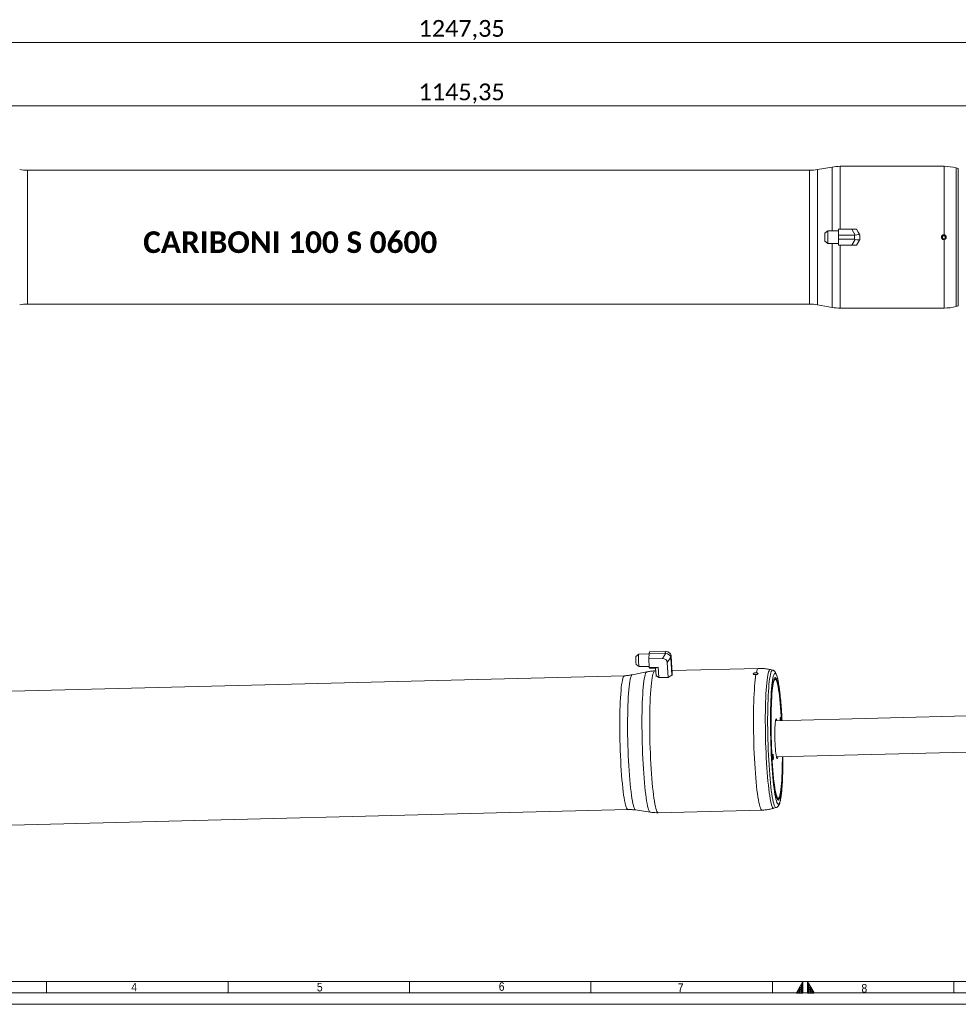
# Model space of a CAD drawing. Header units: millimetres. Extents: x 20 to 2358, y 20 to 1662.
# Tile 2 of 7: x 496 to 1324, y 20 to 888. Entities that reach past the tile are written whole.
import ezdxf

# ---------------------------------------------------------------- set-up
doc = ezdxf.new("R2010")
doc.units = ezdxf.units.MM
doc.header["$LTSCALE"] = 2
doc.linetypes.add('SLD-Solido', pattern=[0])
doc.styles.add('SLDTEXTSTYLE1', font='GOTHIC.TTF', dxfattribs={"width": 0.913})
doc.styles.add('SLDTEXTSTYLE3', font='CALIBRI.TTF')
doc.styles.add('SLDTEXTSTYLE4', font='CALIBRIB.TTF')
doc.dimstyles.new('SLDDIMSTYLE1', dxfattribs={"dimtxt": 14.816667, "dimasz": 5, "dimexe": 0, "dimexo": 0.0625, "dimgap": 3.704167, "dimtad": 1, "dimrnd": 1e-09, "dimzin": 12, "dimdsep": 46, "dimtxsty": 'SLDTEXTSTYLE4', "dimsah": 1, "dimcen": 0.09, "dimadec": 0, "dimazin": 3, "dimtfac": 1, "dimtofl": 0, "dimtmove": 0, "dimatfit": 3, "dimfxl": 0, "dimfrac": 2, "dimtolj": 1, "dimtzin": 12, "dimarcsym": 0})

# ---------------------------------------------------------------- blocks, each defined once
blk = doc.blocks.new('_D_11')
at = {"color": 7, "linetype": 'SLD-Solido', "lineweight": 0}
for p, q in [((307.85, 741.83), (307.85, 814.08)), ((1453.2, 812.08), (307.85, 812.08)), ((1453.2, 744.83), (1453.2, 814.08))]:
    blk.add_line(p, q, dxfattribs=at)
for points in [[(307.85, 812.08), (312.85, 810.58), (312.85, 813.58)], [(1453.2, 812.08), (1448.2, 813.58), (1448.2, 810.58)]]:
    blk.add_solid(points, dxfattribs=at)
at = {"color": 7, "linetype": 'SLD-Solido', "lineweight": 0, "insert": (847.93, 831.84), "char_height": 14.817, "attachment_point": 1, "style": 'SLDTEXTSTYLE3'}
blk.add_mtext('1145,35', dxfattribs=at)
blk = doc.blocks.new('_D_12')
at = {"color": 7, "linetype": 'SLD-Solido', "lineweight": 0}
for p, q in [((256.85, 733.33), (256.85, 870.08)), ((1504.2, 733.33), (1504.2, 870.08)), ((256.85, 868.08), (1504.2, 868.08))]:
    blk.add_line(p, q, dxfattribs=at)
for points in [[(256.85, 868.08), (261.85, 866.58), (261.85, 869.58)], [(1504.2, 868.08), (1499.2, 869.58), (1499.2, 866.58)]]:
    blk.add_solid(points, dxfattribs=at)
at = {"color": 7, "linetype": 'SLD-Solido', "lineweight": 0, "insert": (847.93, 887.84), "char_height": 14.817, "attachment_point": 1, "style": 'SLDTEXTSTYLE3'}
blk.add_mtext('1247,35', dxfattribs=at)

msp = doc.modelspace()

# ---------------------------------------------------------------- hatches: boundary and pattern name
at = {"linetype": 'Continuous'}
h = msp.add_hatch(dxfattribs=at)
h.set_pattern_fill('NET', color=8, scale=0.5, style=0)
h.paths.add_polyline_path([(1187, 30), (1187, 40), (1181.226, 30)], flags=0)
h = msp.add_hatch(dxfattribs=at)
h.set_pattern_fill('NET', color=8, scale=0.5, style=0)
h.paths.add_polyline_path([(1191, 30), (1196.774, 30), (1191, 40)], flags=0)

# ---------------------------------------------------------------- linework, layer by layer
at = {"color": 7, "linetype": 'SLD-Solido', "lineweight": 15}
for p, q in [((1192.85, 755.332), (503.198, 755.332)), ((1212.752, 758.224), (1199.796, 755.94)), ((1311.603, 758.832), (1219.698, 758.832)), ((1323.975, 756.928), (1321.955, 757.469)), ((1218.199, 703.332), (1218.199, 698.208)), ((1230.199, 703.332), (1218.199, 703.332)), ((1233.12, 698.272), (1230.199, 703.332)), ((1230.199, 703.332), (1234.24, 703.332)), ((1234.24, 703.332), (1237.162, 698.272)), ((1208.779, 701.888), (1206.199, 699.944)), ((1206.199, 692.721), (1206.199, 699.944)), ((1218.199, 701.888), (1208.779, 701.888)), ((1208.779, 701.888), (1208.779, 690.776)), ((1232.532, 698.208), (1218.199, 698.208)), ((1218.199, 698.208), (1218.199, 694.456)), ((1232.532, 694.456), (1232.532, 698.208)), ((1237.162, 698.272), (1237.199, 698.208)), ((1237.199, 698.208), (1237.199, 694.456)), ((1309.949, 697.054), (1311.199, 697.776)), ((1309.949, 697.054), (1309.949, 695.61)), ((1309.949, 695.61), (1311.199, 694.889)), ((1312.449, 697.054), (1311.199, 697.776)), ((1312.449, 695.61), (1311.199, 694.889)), ((1312.449, 697.054), (1312.449, 695.61)), ((1206.199, 692.721), (1208.779, 690.776)), ((1208.779, 690.776), (1218.199, 690.776)), ((1232.532, 694.456), (1218.199, 694.456)), ((1218.199, 689.332), (1218.199, 694.456)), ((1230.199, 689.332), (1218.199, 689.332)), ((1230.199, 689.332), (1233.12, 694.392)), ((1234.24, 689.332), (1230.199, 689.332)), ((1237.162, 694.392), (1234.24, 689.332)), ((1237.199, 694.456), (1237.162, 694.392)), ((503.198, 637.332), (1192.85, 637.332)), ((1199.796, 636.724), (1212.752, 634.44)), ((1219.698, 633.832), (1311.603, 633.832)), ((1321.955, 635.195), (1323.975, 635.736)), ((1051.53, 330.667), (1051.246, 329.24)), ((1065.798, 331.027), (1051.53, 330.667)), ((1065.514, 329.6), (1065.798, 331.027)), ((1042.243, 328.785), (1039.736, 326.781)), ((1051.236, 329.026), (1042.279, 328.799)), ((1051.03, 324.555), (1051.246, 329.24)), ((1062.976, 324.857), (1051.03, 324.555)), ((1051.03, 324.555), (1051.501, 317.083)), ((1065.514, 329.6), (1051.246, 329.24)), ((1062.976, 324.857), (1066.096, 329.556)), ((1070.355, 325.921), (1067.234, 321.222)), ((1067.234, 321.222), (1068.049, 308.28)), ((1070.714, 326.83), (1070.431, 325.403)), ((1070.431, 325.403), (1071.381, 310.303)), ((1070.714, 326.83), (1071.665, 311.73)), ((1049.257, 313.097), (1036.421, 310.488)), ((1039.918, 319.578), (1042.523, 317.703)), ((1042.559, 317.69), (1051.448, 317.915)), ((1059.423, 317.283), (1051.501, 317.083)), ((1052.061, 316.297), (1051.501, 317.083)), ((1057.038, 316.423), (1052.061, 316.297)), ((1057.196, 313.914), (1056.249, 313.89)), ((1057.038, 316.423), (1059.423, 317.283)), ((1057.038, 316.423), (1057.445, 309.951)), ((1059.423, 317.283), (1060.003, 308.076)), ((1147.734, 316.201), (1071.505, 314.275)), ((1160.237, 314.593), (1158.213, 315.083)), ((1029.611, 309.716), (343.107, 292.375)), ((1057.83, 309.669), (1057.445, 309.951)), ((1057.552, 309.873), (1057.643, 308.971)), ((1058.681, 309.045), (1057.83, 309.669)), ((1060.003, 308.076), (1058.681, 309.045)), ((1060.003, 308.076), (1063.046, 308.153)), ((1063.046, 308.153), (1065.006, 308.203)), ((1065.006, 308.203), (1068.049, 308.28)), ((1069.77, 309.325), (1068.049, 308.28)), ((1070.879, 309.999), (1069.77, 309.325)), ((1071.381, 310.303), (1070.879, 309.999)), ((1071.381, 310.303), (1071.449, 310.642)), ((1071.449, 310.642), (1071.598, 311.391)), ((1071.598, 311.391), (1071.665, 311.73)), ((1071.647, 309.855), (1071.612, 311.247)), ((1162.968, 306.357), (1162.209, 307.085)), ((1758.784, 284.996), (1162.763, 269.94)), ((1163.565, 238.201), (1759.582, 253.256)), ((1164.887, 201.075), (1165.608, 201.84)), ((346.087, 174.412), (1032.591, 191.753)), ((1039.431, 191.326), (1052.383, 189.368)), ((1059.405, 188.93), (1150.89, 191.241)), ((1161.3, 192.886), (1163.296, 193.477)), ((40, 40), (2338, 40))]:
    msp.add_line(p, q, dxfattribs=at)
at = {"color": 8, "linetype": 'SLD-Solido', "lineweight": 15}
for p, q in [((503.198, 755.332), (503.198, 637.332)), ((1192.85, 637.332), (1192.85, 755.332)), ((1199.796, 755.94), (1199.796, 636.724)), ((1212.752, 701.888), (1212.752, 758.224)), ((1219.698, 758.832), (1219.698, 703.332)), ((1311.603, 698.393), (1311.603, 758.832)), ((1321.955, 757.469), (1321.955, 635.195)), ((1323.975, 635.736), (1323.975, 756.928)), ((1212.752, 634.44), (1212.752, 690.776)), ((1219.698, 689.332), (1219.698, 633.832)), ((1311.603, 633.832), (1311.603, 694.271))]:
    msp.add_line(p, q, dxfattribs=at)
at = {"color": 7, "linetype": 'SLD-Solido', "lineweight": 0}
for p, q in [((520, 30), (520, 40)), ((680, 30), (680, 40)), ((840, 30), (840, 40)), ((1000, 40), (1000, 30)), ((1160, 40), (1160, 30)), ((1187, 40), (1181.226, 30)), ((1187, 30), (1187, 40)), ((1191, 30), (1191, 40)), ((1191, 40), (1196.774, 30)), ((1320, 40), (1320, 30)), ((30, 30), (2348, 30)), ((1181.226, 30), (1187, 30)), ((1191, 30), (1196.774, 30)), ((20, 20), (2358, 20))]:
    msp.add_line(p, q, dxfattribs=at)
at = {"color": 7, "linetype": 'SLD-Solido', "lineweight": 15, "flags": 128}
for points in [[(1039.918, 319.578), (1039.859, 319.671), (1039.752, 320.106), (1039.655, 320.842), (1039.577, 321.806), (1039.525, 322.905), (1039.505, 324.031), (1039.519, 325.074), (1039.566, 325.931), (1039.64, 326.519), (1039.734, 326.78), (1039.736, 326.781)], [(1042.279, 328.799), (1042.215, 328.754), (1042.095, 328.382), (1041.998, 327.66), (1041.929, 326.637), (1041.893, 325.383), (1041.893, 323.983), (1041.929, 322.533), (1041.999, 321.131), (1042.097, 319.874), (1042.217, 318.846), (1042.35, 318.118), (1042.489, 317.74), (1042.559, 317.69)], [(1167.926, 274.629), (1167.66, 278.579), (1167.369, 282.371), (1167.055, 285.979), (1166.721, 289.38), (1166.367, 292.553), (1165.998, 295.476), (1165.614, 298.13), (1165.219, 300.499), (1164.815, 302.567), (1164.404, 304.321), (1163.99, 305.749), (1163.575, 306.841), (1163.162, 307.592), (1162.753, 307.996), (1162.351, 308.05), (1161.959, 307.754), (1161.579, 307.11), (1161.214, 306.122), (1160.866, 304.796), (1160.537, 303.142), (1160.229, 301.17), (1159.945, 298.892), (1159.687, 296.324), (1159.455, 293.482), (1159.251, 290.384), (1159.078, 287.051), (1158.935, 283.504), (1158.824, 279.767), (1158.746, 275.862), (1158.7, 271.817), (1158.688, 267.657), (1158.71, 263.408), (1158.764, 259.099), (1158.852, 254.758), (1158.972, 250.413), (1159.124, 246.091), (1159.306, 241.821), (1159.517, 237.63), (1159.757, 233.547), (1160.023, 229.596), (1160.314, 225.805), (1160.628, 222.196), (1160.962, 218.795), (1161.316, 215.622), (1161.685, 212.699), (1162.069, 210.045), (1162.464, 207.676), (1162.868, 205.608), (1163.279, 203.854), (1163.693, 202.427), (1164.108, 201.334), (1164.521, 200.583), (1164.93, 200.18), (1165.332, 200.126), (1165.724, 200.422), (1166.104, 201.066), (1166.469, 202.053), (1166.817, 203.379), (1167.146, 205.033), (1167.454, 207.005), (1167.738, 209.283), (1167.996, 211.851), (1168.228, 214.693), (1168.432, 217.791), (1168.605, 221.124), (1168.748, 224.671), (1168.859, 228.409), (1168.937, 232.313), (1168.983, 236.358), (1168.993, 238.338)], [(1168.046, 270.074), (1167.813, 274.058), (1167.547, 277.998), (1167.256, 281.774), (1166.941, 285.362), (1166.605, 288.735), (1166.251, 291.872), (1165.88, 294.751), (1165.495, 297.353), (1165.099, 299.658), (1164.694, 301.652), (1164.283, 303.322), (1163.869, 304.655), (1163.456, 305.643), (1163.044, 306.278), (1162.639, 306.557), (1162.241, 306.478), (1161.855, 306.04), (1161.481, 305.248), (1161.125, 304.106), (1160.786, 302.623), (1160.469, 300.808), (1160.174, 298.674), (1159.905, 296.235), (1159.662, 293.509), (1159.448, 290.513), (1159.264, 287.268), (1159.112, 283.797), (1158.991, 280.123), (1158.904, 276.271), (1158.851, 272.267), (1158.831, 268.139), (1158.846, 263.915), (1158.895, 259.624), (1158.978, 255.296), (1159.094, 250.959), (1159.242, 246.643), (1159.422, 242.378), (1159.632, 238.193), (1159.87, 234.117), (1160.136, 230.177), (1160.428, 226.401), (1160.742, 222.814), (1161.078, 219.44), (1161.432, 216.303), (1161.803, 213.424), (1162.188, 210.823), (1162.584, 208.517), (1162.989, 206.523), (1163.4, 204.853), (1163.814, 203.52), (1164.227, 202.533), (1164.639, 201.897), (1165.044, 201.618), (1165.442, 201.698), (1165.829, 202.135), (1166.202, 202.927), (1166.558, 204.069), (1166.897, 205.552), (1167.214, 207.367), (1167.509, 209.501), (1167.778, 211.94), (1168.021, 214.666), (1168.235, 217.662), (1168.419, 220.907), (1168.571, 224.378), (1168.692, 228.052), (1168.779, 231.904), (1168.832, 235.908), (1168.848, 238.334)], [(1159.647, 301.674), (1159.558, 300.831), (1159.299, 298.036), (1159.069, 294.969), (1158.868, 291.651), (1158.698, 288.101), (1158.56, 284.341), (1158.454, 280.395), (1158.381, 276.286), (1158.342, 272.041), (1158.337, 267.685), (1158.366, 263.245), (1158.429, 258.748), (1158.525, 254.223), (1158.653, 249.697), (1158.814, 245.199), (1159.006, 240.755), (1159.227, 236.393), (1159.477, 232.14), (1159.754, 228.023), (1160.056, 224.066), (1160.382, 220.294), (1160.729, 216.731), (1161.094, 213.398), (1161.477, 210.316), (1161.866, 207.56)], [(1164.118, 269.975), (1163.939, 270.674), (1163.7, 271.297), (1163.465, 271.569), (1163.237, 271.486), (1163.022, 271.049), (1162.823, 270.266), (1162.645, 269.154), (1162.491, 267.735), (1162.365, 266.039), (1162.269, 264.099), (1162.205, 261.955), (1162.174, 259.651), (1162.177, 257.234), (1162.214, 254.753), (1162.285, 252.258), (1162.386, 249.801), (1162.518, 247.431), (1162.676, 245.196), (1162.858, 243.142), (1163.061, 241.312), (1163.279, 239.741), (1163.508, 238.462), (1163.744, 237.501), (1163.983, 236.878), (1164.218, 236.606), (1164.446, 236.689), (1164.661, 237.126), (1164.86, 237.909), (1164.92, 238.235)], [(1167.245, 271.205), (1167.175, 272.017), (1167.087, 272.561), (1166.994, 272.753), (1166.911, 272.565), (1166.849, 272.025), (1166.82, 271.216), (1166.826, 270.26), (1166.832, 270.043)], [(1167.291, 270.055), (1167.287, 270.248), (1167.245, 271.205)], [(1168.191, 270.078), (1168.166, 270.545), (1167.926, 274.629)], [(1168.546, 270.086), (1168.456, 271.782), (1168.206, 276.035)], [(1160.816, 238.872), (1160.746, 239.684), (1160.658, 240.228), (1160.565, 240.42), (1160.481, 240.232), (1160.42, 239.692), (1160.39, 238.883), (1160.396, 237.927), (1160.438, 236.97), (1160.508, 236.158), (1160.596, 235.614), (1160.689, 235.422), (1160.772, 235.61), (1160.834, 236.15), (1160.863, 236.959), (1160.857, 237.915), (1160.816, 238.872)]]:
    msp.add_lwpolyline(points, dxfattribs=at)
at = {"color": 8, "linetype": 'SLD-Solido', "lineweight": 15, "flags": 128}
for points in [[(1046.231, 227.692), (1045.972, 232.087), (1045.742, 236.591), (1045.541, 241.18), (1045.37, 245.825), (1045.232, 250.502), (1045.126, 255.184), (1045.053, 259.842), (1045.014, 264.451), (1045.008, 268.985), (1045.036, 273.417), (1045.098, 277.721), (1045.194, 281.874), (1045.322, 285.852), (1045.482, 289.631), (1045.673, 293.191), (1045.894, 296.51), (1046.144, 299.569), (1046.421, 302.352), (1046.724, 304.842), (1047.051, 307.025), (1047.4, 308.889), (1047.769, 310.422), (1048.157, 311.616), (1048.56, 312.465), (1048.976, 312.962), (1049.257, 313.097)], [(1056.249, 313.89), (1055.871, 313.743), (1055.451, 313.24), (1055.044, 312.384), (1054.653, 311.178), (1054.28, 309.63), (1053.927, 307.748), (1053.597, 305.543), (1053.291, 303.029), (1053.011, 300.219), (1052.759, 297.129), (1052.536, 293.777), (1052.343, 290.183), (1052.181, 286.367), (1052.052, 282.35), (1051.955, 278.156), (1051.893, 273.809), (1051.864, 269.334), (1051.87, 264.756), (1051.91, 260.101), (1051.983, 255.397), (1052.09, 250.67), (1052.23, 245.947), (1052.402, 241.255), (1052.605, 236.622), (1052.838, 232.073), (1053.1, 227.635)], [(1145.832, 312.253), (1146.205, 313.725), (1146.595, 314.86), (1147, 315.652), (1147.417, 316.097), (1147.734, 316.201)], [(1158.214, 315.083), (1157.914, 315.07), (1157.497, 314.753), (1157.092, 314.087), (1156.701, 313.078), (1156.328, 311.73), (1155.973, 310.051), (1155.638, 308.051), (1155.327, 305.741), (1155.04, 303.135), (1154.78, 300.247), (1154.547, 297.095), (1154.343, 293.695), (1154.17, 290.068), (1154.027, 286.234), (1153.917, 282.215), (1153.839, 278.035), (1153.794, 273.717), (1153.783, 269.286), (1153.805, 264.767), (1153.861, 260.187), (1153.949, 255.57), (1154.07, 250.945), (1154.223, 246.337), (1154.406, 241.773), (1154.62, 237.279), (1154.862, 232.881), (1155.131, 228.603), (1155.426, 224.471), (1155.745, 220.507), (1156.086, 216.736), (1156.448, 213.178), (1156.827, 209.853), (1157.223, 206.782), (1157.632, 203.98), (1158.052, 201.465), (1158.482, 199.251), (1158.918, 197.351), (1159.358, 195.774), (1159.8, 194.532), (1160.24, 193.629), (1160.677, 193.073), (1161.108, 192.865), (1161.301, 192.886)], [(1163.296, 193.477), (1162.971, 193.484), (1162.537, 193.806), (1162.097, 194.481), (1161.654, 195.506), (1161.211, 196.874), (1160.771, 198.578), (1160.336, 200.607), (1159.908, 202.949), (1159.49, 205.591), (1159.085, 208.518), (1158.695, 211.712), (1158.322, 215.154), (1157.969, 218.824), (1157.637, 222.7), (1157.328, 226.761), (1157.045, 230.982), (1156.788, 235.338), (1156.56, 239.803), (1156.362, 244.352), (1156.194, 248.958), (1156.059, 253.594), (1155.956, 258.232), (1155.886, 262.846), (1155.85, 267.408), (1155.848, 271.891), (1155.88, 276.27), (1155.946, 280.518), (1156.045, 284.61), (1156.177, 288.524), (1156.34, 292.234), (1156.535, 295.721), (1156.76, 298.963), (1157.013, 301.941), (1157.294, 304.638), (1157.599, 307.039), (1157.929, 309.128), (1158.28, 310.893), (1158.651, 312.325), (1159.039, 313.415), (1159.442, 314.157), (1159.858, 314.546), (1160.237, 314.593)], [(1032.591, 191.753), (1032.274, 191.845), (1031.843, 192.276), (1031.409, 193.059), (1030.972, 194.189), (1030.536, 195.659), (1030.104, 197.46), (1029.677, 199.582), (1029.259, 202.011), (1028.853, 204.733), (1028.459, 207.732), (1028.082, 210.99), (1027.723, 214.486), (1027.384, 218.201), (1027.067, 222.111), (1026.775, 226.194), (1026.509, 230.424), (1026.27, 234.776), (1026.06, 239.224), (1025.881, 243.741), (1025.733, 248.301), (1025.618, 252.875), (1025.535, 257.436), (1025.486, 261.957), (1025.47, 266.41), (1025.489, 270.769), (1025.541, 275.008), (1025.627, 279.1), (1025.745, 283.022), (1025.896, 286.75), (1026.078, 290.261), (1026.291, 293.535), (1026.532, 296.551), (1026.801, 299.292), (1027.095, 301.74), (1027.414, 303.882), (1027.755, 305.704), (1028.116, 307.196), (1028.495, 308.348), (1028.889, 309.153), (1029.297, 309.607), (1029.611, 309.716)], [(1036.421, 310.488), (1036.193, 310.388), (1035.781, 309.93), (1035.382, 309.116), (1034.999, 307.952), (1034.634, 306.445), (1034.29, 304.604), (1033.968, 302.44), (1033.671, 299.966), (1033.399, 297.198), (1033.155, 294.15), (1032.941, 290.843), (1032.757, 287.296), (1032.604, 283.53), (1032.485, 279.567), (1032.398, 275.432), (1032.345, 271.15), (1032.327, 266.746), (1032.342, 262.247), (1032.392, 257.679), (1032.475, 253.071), (1032.592, 248.45), (1032.742, 243.844), (1032.923, 239.28), (1033.134, 234.786), (1033.376, 230.389), (1033.645, 226.115), (1033.94, 221.991), (1034.26, 218.041), (1034.602, 214.288), (1034.965, 210.755), (1035.346, 207.464), (1035.744, 204.434), (1036.155, 201.684), (1036.577, 199.23), (1037.008, 197.086), (1037.445, 195.266), (1037.885, 193.781), (1038.326, 192.64), (1038.765, 191.849), (1039.2, 191.413), (1039.431, 191.326)], [(1150.89, 191.241), (1150.752, 191.255), (1150.315, 191.531), (1149.872, 192.156), (1149.426, 193.127), (1148.979, 194.437), (1148.534, 196.08), (1148.094, 198.046), (1147.66, 200.324), (1147.236, 202.902), (1146.824, 205.764), (1146.425, 208.896), (1146.042, 212.279), (1145.678, 215.894), (1145.334, 219.722), (1145.013, 223.74), (1144.715, 227.927), (1144.444, 232.258), (1144.2, 236.709), (1143.984, 241.256), (1143.798, 245.873), (1143.643, 250.534), (1143.52, 255.212), (1143.43, 259.882), (1143.372, 264.518), (1143.348, 269.093), (1143.357, 273.582), (1143.4, 277.96), (1143.476, 282.201), (1143.584, 286.283), (1143.725, 290.183), (1143.897, 293.877), (1144.099, 297.347), (1144.33, 300.572), (1144.59, 303.534), (1144.876, 306.217), (1145.187, 308.605), (1145.521, 310.686)], [(1166.948, 291.508), (1166.589, 294.777), (1166.206, 297.859), (1165.808, 300.672), (1165.399, 303.197), (1164.979, 305.419), (1164.553, 307.325), (1164.123, 308.902), (1163.69, 310.142), (1163.259, 311.036), (1162.831, 311.579), (1162.409, 311.767), (1161.997, 311.6), (1161.595, 311.078), (1161.208, 310.205), (1160.836, 308.986), (1160.484, 307.429), (1160.152, 305.542), (1159.842, 303.338), (1159.647, 301.674)], [(1052.383, 189.368), (1052.205, 189.425), (1051.765, 189.812), (1051.321, 190.551), (1050.874, 191.638), (1050.427, 193.066), (1049.984, 194.827), (1049.545, 196.911), (1049.114, 199.307), (1048.694, 201.999), (1048.286, 204.974), (1047.894, 208.214), (1047.519, 211.701), (1047.163, 215.413), (1046.828, 219.331), (1046.517, 223.432), (1046.231, 227.692)], [(1053.1, 227.635), (1053.388, 223.334), (1053.702, 219.193), (1054.04, 215.236), (1054.399, 211.487), (1054.778, 207.967), (1055.175, 204.695), (1055.587, 201.691), (1056.011, 198.971), (1056.446, 196.552), (1056.889, 194.448), (1057.337, 192.669), (1057.788, 191.227), (1058.239, 190.13), (1058.688, 189.384), (1059.132, 188.993), (1059.405, 188.93)], [(1161.866, 207.56), (1161.875, 207.504), (1162.284, 204.979), (1162.704, 202.756), (1163.13, 200.851), (1163.56, 199.273), (1163.993, 198.033), (1164.424, 197.139), (1164.852, 196.596), (1165.274, 196.408), (1165.686, 196.575), (1166.088, 197.097), (1166.475, 197.97), (1166.847, 199.189), (1167.199, 200.747), (1167.531, 202.633), (1167.841, 204.837), (1168.125, 207.344), (1168.384, 210.14), (1168.614, 213.206), (1168.815, 216.524), (1168.985, 220.075), (1169.032, 221.234)]]:
    msp.add_lwpolyline(points, dxfattribs=at)
at = {"color": 7, "linetype": 'SLD-Solido', "lineweight": 15}
for centre, radius, start, end in [((503.198, 795.332), 40, 260, 270), ((1192.85, 795.332), 40, 270, 280), ((1219.698, 718.832), 40, 90, 100), ((1311.603, 718.832), 40, 75, 90), ((1230.199, 696.332), 7.069, 81.994364, 98.005636), ((1230.199, 696.332), 7.069, 21.994364, 38.005636), ((1230.199, 696.332), 7.069, 351.994364, 8.005636), ((1311.199, 696.332), 2.056, 90, 288.736603), ((1230.199, 696.332), 7.069, 261.994364, 278.005636), ((1230.199, 696.332), 7.069, 321.994364, 338.005636), ((503.198, 597.332), 40, 90, 100), ((1192.85, 597.332), 40, 80, 90), ((1219.698, 673.832), 40, 260, 270), ((1311.603, 673.832), 40, 270, 285), ((1059.933, 311.645), 2.885, 223.218495, 244.291478), ((1063.561, 326.58), 18.434, 268.398606, 274.495338), ((1067.573, 314.194), 5.341, 294.291124, 308.242454), ((1070.484, 311.223), 1.126, 328.92781, 8.57941), ((791.932, 253.235), 376.964, 3.467654, 5.827396), ((706.527, 238.331), 462.82, 357.882995, 0.001943)]:
    msp.add_arc(centre, radius, start, end, dxfattribs=at)
for centre, major_axis, ratio, start_param, end_param in [((1232.532, 706.291), (0, 8.083), 0.5773503, 3.1415927, 3.2679328), ((1232.532, 696.957), (4.657, 1.248), 0.236068, 0.0631701, 1.3812861), ((1232.532, 686.374), (0, 8.083), 0.5773503, 6.1568452, 6.2831853), ((1232.532, 695.707), (4.657, -1.248), 0.236068, 4.9018992, 6.2200152), ((1066.681, 329.787), (4.728, -0.125), 0.2620108, 1.6392038, 1.7655439), ((1065.975, 326.237), (3.231, 3.756), 0.9226839, 5.6277359, 6.945852), ((1061.948, 319.842), (4.492, 3.525), 0.7947225, 5.7829596, 7.1010756), ((1065.174, 322.211), (0.679, 7.378), 0.6245889, 6.2301572, 6.3564973), ((1065.88, 325.762), (4.344, -1.792), 0.7923568, 0.5212317, 1.8393478), ((1065.174, 322.211), (4.601, 4.765), 0.5366984, 5.8274833, 5.9538234), ((1066.681, 329.787), (-3.324, 5.002), 0.460308, 3.8146577, 3.9409978)]:
    msp.add_ellipse(centre, major_axis=major_axis, ratio=ratio, start_param=start_param, end_param=end_param, dxfattribs=at)
for points, knots in [([(1311.603, 694.271), (1311.386, 694.249), (1310.935, 694.202), (1310.262, 694.411), (1309.678, 694.825), (1309.265, 695.414), (1309.071, 696.106), (1309.116, 696.823), (1309.395, 697.484), (1309.879, 698.017), (1310.51, 698.357), (1311.114, 698.461), (1311.475, 698.411), (1311.603, 698.393)], [0, 0, 0, 0, 0.0876831, 0.1832149, 0.2787667, 0.3743655, 0.4699651, 0.5655179, 0.6610495, 0.7566184, 0.8522251, 0.9478109, 1, 1, 1, 1]), ([(1311.603, 694.271), (1311.83, 694.34), (1312.284, 694.476), (1312.831, 694.952), (1313.198, 695.567), (1313.338, 696.273), (1313.237, 696.984), (1312.907, 697.622), (1312.384, 698.114), (1311.909, 698.327), (1311.641, 698.385), (1311.603, 698.393)], [0, 0, 0, 0, 0.1224475, 0.2448947, 0.3673501, 0.4898123, 0.6122707, 0.7347282, 0.8571902, 0.9796482, 1, 1, 1, 1]), ([(1056.251, 313.884), (1056.207, 313.885), (1054.976, 313.907), (1052.625, 313.68), (1050.354, 313.283), (1049.251, 313.09)], [0, 0, 0, 0, 0.0187003, 0.5236581, 1, 1, 1, 1]), ([(1158.245, 315.062), (1157.129, 315.309), (1154.813, 315.821), (1151.291, 316.198), (1148.902, 316.196), (1147.74, 316.195)], [0, 0, 0, 0, 0.3236512, 0.6712219, 1, 1, 1, 1]), ([(1166.937, 291.794), (1166.909, 292.068), (1166.77, 293.463), (1166.501, 295.777), (1166.131, 298.71), (1165.743, 301.397), (1165.341, 303.847), (1164.922, 306.05), (1164.484, 308.007), (1164.017, 309.729), (1163.489, 311.257), (1162.955, 312.384), (1162.342, 313.264), (1161.737, 313.861), (1161.065, 314.338), (1160.513, 314.491), (1160.293, 314.552)], [0, 0, 0, 0, 0.0213133, 0.1084009, 0.1956745, 0.2832125, 0.3711391, 0.4596634, 0.5491624, 0.6403829, 0.7350077, 0.8374947, 0.8900929, 0.9342518, 0.9737309, 1, 1, 1, 1]), ([(1036.405, 310.503), (1035.361, 310.315), (1033.146, 309.916), (1030.862, 309.697), (1029.643, 309.719), (1029.615, 309.72)], [0, 0, 0, 0, 0.4655062, 0.98769573, 1, 1, 1, 1]), ([(1145.521, 310.686), (1145.414, 310.676), (1145.199, 310.658), (1144.867, 310.656), (1144.534, 310.675), (1144.215, 310.719), (1143.923, 310.785), (1143.671, 310.871), (1143.463, 310.975), (1143.308, 311.092), (1143.208, 311.219), (1143.167, 311.352), (1143.186, 311.488), (1143.264, 311.621), (1143.4, 311.749), (1143.587, 311.868), (1143.825, 311.976), (1144.101, 312.069), (1144.413, 312.146), (1144.747, 312.204), (1145.098, 312.243), (1145.399, 312.258), (1145.645, 312.26), (1145.77, 312.256), (1145.832, 312.253)], [0, 0, 0, 0, 0.0432981, 0.0876493, 0.1347412, 0.1831982, 0.2303002, 0.2787668, 0.3258916, 0.3743829, 0.4215075, 0.4700001, 0.5171018, 0.5655702, 0.6126622, 0.6611188, 0.7082292, 0.7567047, 0.8038331, 0.8523287, 0.8994465, 0.9479321, 0.9738561, 1, 1, 1, 1]), ([(1145.521, 310.686), (1145.635, 310.7), (1145.868, 310.728), (1146.197, 310.796), (1146.503, 310.881), (1146.772, 310.981), (1147, 311.096), (1147.178, 311.22), (1147.303, 311.352), (1147.37, 311.487), (1147.377, 311.622), (1147.325, 311.752), (1147.214, 311.875), (1147.049, 311.985), (1146.832, 312.081), (1146.573, 312.159), (1146.274, 312.216), (1146.022, 312.244), (1145.87, 312.251), (1145.832, 312.253)], [0, 0, 0, 0, 0.060353, 0.1224564, 0.1828093, 0.2449123, 0.3052694, 0.3673766, 0.4277368, 0.4898477, 0.5502061, 0.6123149, 0.6726729, 0.7347812, 0.7951414, 0.8572521, 0.9176102, 0.979719, 1, 1, 1, 1]), ([(1163.346, 193.506), (1163.613, 193.607), (1164.188, 193.824), (1164.829, 194.353), (1165.365, 194.962), (1165.822, 195.702), (1166.276, 196.709), (1166.697, 198.029), (1167.103, 199.75), (1167.46, 201.706), (1167.786, 203.952), (1168.075, 206.416), (1168.334, 209.107), (1168.565, 212.02), (1168.766, 215.153), (1168.926, 218.156), (1169.006, 220.191), (1169.04, 221.043)], [0, 0, 0, 0, 0.0297964, 0.0642039, 0.102241, 0.1483187, 0.2099138, 0.2989786, 0.3800452, 0.4658446, 0.5480005, 0.6284012, 0.7078683, 0.7867828, 0.8653463, 0.9436753, 1, 1, 1, 1]), ([(1032.598, 191.748), (1032.637, 191.751), (1033.844, 191.835), (1036.136, 191.728), (1038.359, 191.45), (1039.422, 191.318)], [0, 0, 0, 0, 0.0169819, 0.5302519, 1, 1, 1, 1]), ([(1150.886, 191.262), (1151.074, 191.26), (1152.448, 191.244), (1154.981, 191.525), (1158.288, 192.052), (1160.369, 192.641), (1161.327, 192.912)], [0, 0, 0, 0, 0.0533492, 0.3885747, 0.7187073, 1, 1, 1, 1]), ([(1052.383, 189.382), (1052.488, 189.362), (1053.795, 189.108), (1056.147, 188.929), (1058.388, 188.944), (1059.404, 188.951)], [0, 0, 0, 0, 0.0453145, 0.5670334, 1, 1, 1, 1])]:
    msp.add_open_spline(points, degree=3, knots=knots, dxfattribs=at)

# ---------------------------------------------------------------- texts
at = {"color": 7, "linetype": 'Continuous', "lineweight": 0, "attachment_point": 1}
for s, insert, char_height, style in [('CARIBONI 100 S 0600', (605.173, 701.477), 19.05, 'SLDTEXTSTYLE4'), ('4', (594.658, 38.922), 7.524, 'SLDTEXTSTYLE1'), ('5', (758.318, 38.894), 7.524, 'SLDTEXTSTYLE1'), ('6', (918.734, 39.42), 7.524, 'SLDTEXTSTYLE1'), ('7', (1076.532, 38.432), 7.524, 'SLDTEXTSTYLE1'), ('8', (1238.54, 37.877), 7.524, 'SLDTEXTSTYLE1')]:
    msp.add_mtext(s, dxfattribs=dict(at, insert=insert, char_height=char_height, style=style))

# ---------------------------------------------------------------- dimensions: what is measured, and where the dimension line sits
at = {"color": 7, "linetype": 'SLD-Solido', "lineweight": 0}
for base, p1, p2, picture, middle in [((1504.199, 868.085), (256.849, 731.332), (1504.199, 731.332), '_D_12', (880.524, 868.085)), ((307.849, 812.085), (1453.199, 742.832), (307.849, 739.832), '_D_11', (880.524, 812.085))]:
    dim = msp.add_linear_dim(base=base, p1=p1, p2=p2, dimstyle='SLDDIMSTYLE1', dxfattribs=at)
    dim.commit()
    dim.dimension.update_dxf_attribs({"geometry": picture, "text_midpoint": middle, "dimtype": 160})

doc.saveas('drawing.dxf')
